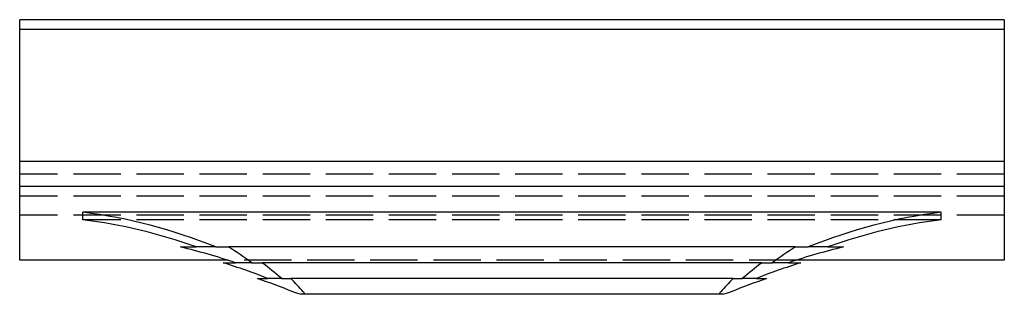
# Model space of a CAD drawing. Header units: millimetres. Extents: x 0 to 156, y -19 to 24.
import ezdxf

# ---------------------------------------------------------------- set-up
doc = ezdxf.new("R2010")
doc.units = ezdxf.units.MM
doc.header["$LTSCALE"] = 50
doc.linetypes.add('ALLCAD_Strich', pattern=[0.2, 0.15, -0.05])
doc.layers.add('BESCH_KONT_sich_grif_schn_ansi_2d', color=40, linetype='Continuous')

msp = doc.modelspace()

# ---------------------------------------------------------------- linework, layer by layer
at = {"layer": 'BESCH_KONT_sich_grif_schn_ansi_2d', "linetype": 'Continuous', "extrusion": (0, 1, 2.22045e-16)}
for p, q in [((0, 22.9), (0, 24.45)), ((156, 24.45), (0, 24.45)), ((156, 24.45), (156, 22.9)), ((156, 22.9), (0, 22.9)), ((0, 2), (0, 22.9)), ((156, 22.9), (156, 2)), ((156, 2), (0, 2)), ((0, -2), (0, 2)), ((156, 2), (156, -2)), ((156, -2), (0, -2)), ((0, -13.65), (0, -2)), ((156, -2), (156, -13.65)), ((146, -6.06), (10, -6.06)), ((10, -7.25), (10, -6.06)), ((146, -7.25), (146, -6.06)), ((25.51, -11.56), (27.97, -11.56)), ((31.09, -11.56), (33.11, -11.56)), ((122.89, -11.56), (33.11, -11.56)), ((122.89, -11.56), (124.91, -11.56)), ((128.03, -11.56), (130.49, -11.56)), ((32.95, -13.65), (0, -13.65)), ((156, -13.65), (123.05, -13.65)), ((32.24, -14.06), (34.18, -14.06)), ((36.73, -14.06), (38.42, -14.06)), ((117.58, -14.06), (38.42, -14.06)), ((117.58, -14.06), (119.27, -14.06)), ((121.82, -14.06), (123.76, -14.06)), ((37.68, -16.56), (39.32, -16.56)), ((41.52, -16.56), (42.98, -16.56)), ((113.02, -16.56), (42.98, -16.56)), ((113.02, -16.56), (114.48, -16.56)), ((116.68, -16.56), (118.32, -16.56)), ((111.24, -19.06), (44.76, -19.06))]:
    msp.add_line(p, q, dxfattribs=at)
at = {"layer": 'BESCH_KONT_sich_grif_schn_ansi_2d', "linetype": 'ALLCAD_Strich', "extrusion": (0, 1, 2.22045e-16)}
for p, q in [((156, 0), (0, 0)), ((156, -3.52), (0, -3.52)), ((156, -6.52), (0, -6.52)), ((146, -7.25), (10, -7.25)), ((31.09, -11.56), (27.97, -11.56)), ((128.03, -11.56), (124.91, -11.56)), ((123.05, -13.65), (32.95, -13.65)), ((36.73, -14.06), (34.18, -14.06)), ((121.82, -14.06), (119.27, -14.06)), ((41.52, -16.56), (39.32, -16.56)), ((116.68, -16.56), (114.48, -16.56))]:
    msp.add_line(p, q, dxfattribs=at)
at = {"layer": 'BESCH_KONT_sich_grif_schn_ansi_2d', "linetype": 'Continuous'}
for centre, major_axis, ratio, start_param, end_param in [((-0.22, -127.5), (0, 122.08), 0.819152, 5.964708, 6.180833), ((156.22, -127.5), (0, 122.08), 0.819152, 0.102353, 0.318478), ((-0.22, -128.69), (0, 122.08), 0.819152, 5.997483, 6.180833), ((156.22, -128.69), (0, 122.08), 0.819152, 0.102353, 0.285702), ((-0.22, -99.85), (-100, 0), 0.913685, 4.361261, 4.452221), ((-0.22, -184.92), (0, 183.88), 0.543835, 5.904724, 5.943412), ((156.22, -184.92), (0, 183.88), 0.543835, 0.339773, 0.378461), ((156.22, -99.85), (-100, 0), 0.913685, 4.972557, 5.063517), ((-0.22, -100.48), (-100, 0), 0.913685, 4.305879, 4.381852), ((-0.22, -183.66), (0, 183.88), 0.543835, 5.852681, 5.886512), ((156.22, -183.66), (0, 183.88), 0.543835, 0.396673, 0.430504), ((156.22, -100.48), (-100, 0), 0.913685, 5.042926, 5.118899), ((-0.22, -94.84), (-100, 0), 0.845946, 4.262537, 4.323654), ((-0.22, -214.25), (0, 219.2), 0.456196, 5.814741, 5.836474), ((156.22, -214.25), (0, 219.2), 0.456196, 0.446711, 0.468444), ((156.22, -94.84), (-100, 0), 0.845946, 5.101124, 5.162241)]:
    msp.add_ellipse(centre, major_axis=major_axis, ratio=ratio, start_param=start_param, end_param=end_param, dxfattribs=at)
for points, knots in [([(44.93, -18.66), (44.94, -18.67), (44.96, -18.69), (44.99, -18.73), (45.02, -18.77), (45.05, -18.84), (45.06, -18.87), (45.06, -18.9), (45.06, -18.93), (45.05, -18.96), (45.02, -19), (44.99, -19.02), (44.9, -19.05), (44.82, -19.06), (44.64, -19.05), (44.53, -19.04), (44.31, -19), (44.19, -18.97), (43.83, -18.87), (43.58, -18.79), (43.32, -18.68), (43.29, -18.67), (43.27, -18.66)], [-0.351851, -0.351851, -0.351851, -0.351851, -0.295558, -0.295558, -0.147779, -0.147779, 0, 0, 0, 0.160293, 0.160293, 0.320586, 0.320586, 0.641173, 0.641173, 1.022486, 1.022486, 1.403799, 1.403799, 2.166426, 2.166426, 2.256647, 2.256647, 2.256647, 2.256647]), ([(112.73, -18.66), (112.71, -18.67), (112.68, -18.68), (112.42, -18.79), (112.17, -18.87), (111.81, -18.97), (111.69, -19), (111.47, -19.04), (111.36, -19.05), (111.18, -19.06), (111.1, -19.05), (111.01, -19.02), (110.98, -19), (110.95, -18.96), (110.94, -18.93), (110.94, -18.87), (110.95, -18.84), (110.98, -18.77), (111.01, -18.73), (111.04, -18.69), (111.06, -18.67), (111.07, -18.66)], [2.141937, 2.141937, 2.141937, 2.141937, 2.232158, 2.232158, 2.994785, 2.994785, 3.376098, 3.376098, 3.757411, 3.757411, 4.077998, 4.077998, 4.238291, 4.238291, 4.398584, 4.398584, 4.546363, 4.546363, 4.694142, 4.694142, 4.750435, 4.750435, 4.750435, 4.750435])]:
    msp.add_open_spline(points, degree=3, knots=knots, dxfattribs=at)

doc.saveas('drawing.dxf')
